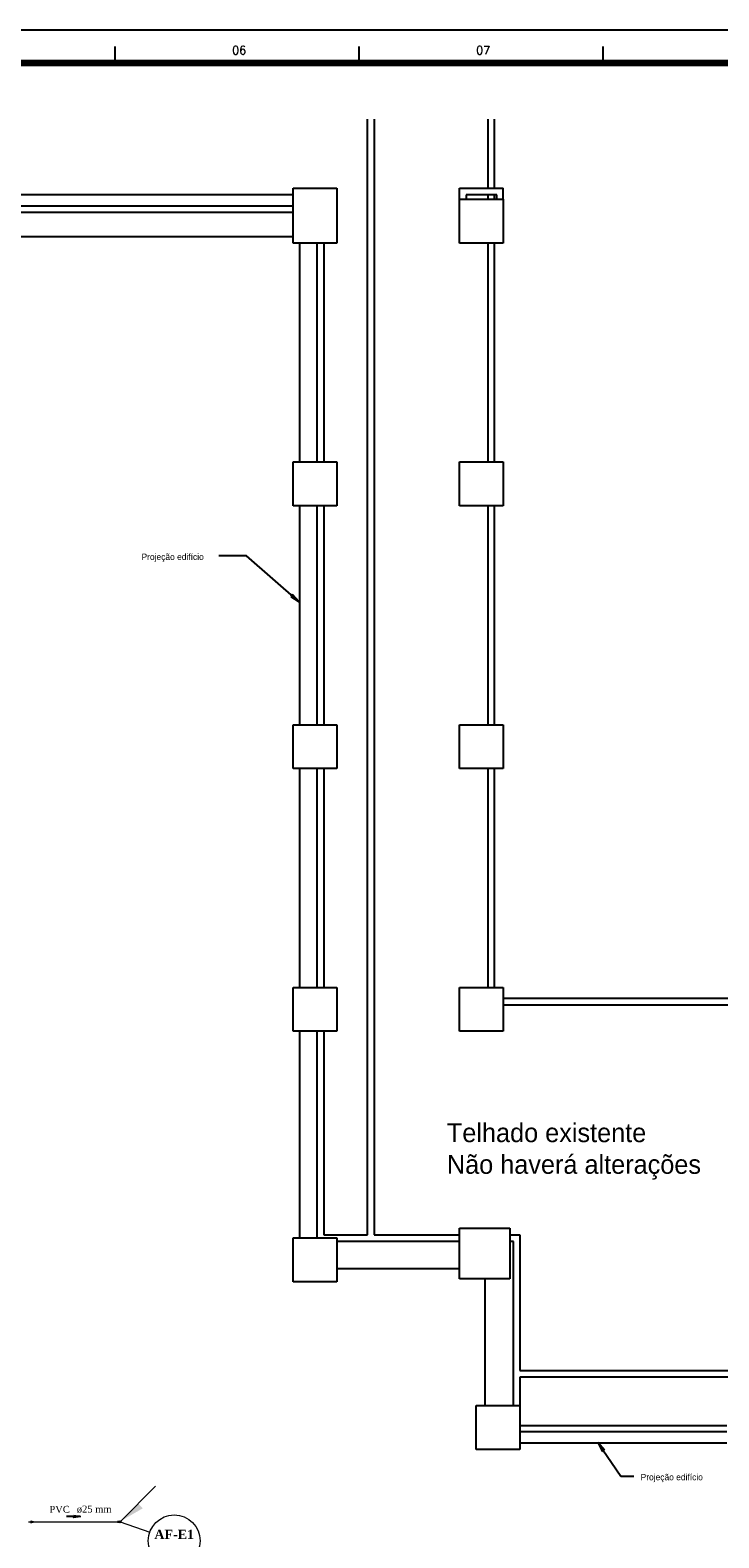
# Model space of a CAD drawing. Header units: millimetres. Extents: x 335 to 91596, y -1 to 84.
# Tile 3 of 5: x 370 to 391, y 38 to 84. Entities that reach past the tile are written whole.
import ezdxf

# ---------------------------------------------------------------- set-up
doc = ezdxf.new("R2010")
doc.units = ezdxf.units.MM
doc.header["$MEASUREMENT"] = 0
for name, color, linetype, lineweight in [('AF-Colunas', 7, 'Continuous', 20), ('AF-Conexões', 7, 'Continuous', 20), ('AF-Indicação coluna', 5, 'Continuous', 20), ('AF-Sentido tubo', 7, 'Continuous', 20), ('AF-Textos coluna', 7, 'Continuous', 20), ('AF-Textos tubo', 7, 'Continuous', 20), ('AF-Tubos', 5, 'Continuous', 20)]:
    doc.layers.add(name, color=color, linetype=linetype, lineweight=lineweight)
doc.layers.add('Margem', color=4, linetype='Continuous')
doc.styles.add('CenturyGothic', font='GOTHIC.TTF')
doc.styles.add('ROMANS', font='ROMANS')
doc.styles.add('TimesNewRoman', font='times.ttf')
doc.styles.add('TimesNewRomanN', font='timesbd.ttf')
doc.dimstyles.get("Standard").update_dxf_attribs({"dimtxt": 0.18, "dimasz": 0.18, "dimexe": 0.18, "dimexo": 0.0625, "dimgap": 0.09, "dimtad": 0, "dimtih": 1, "dimtoh": 1, "dimdec": 4, "dimzin": 0, "dimdsep": 46, "dimtxsty": 'Standard', "dimcen": 0.09, "dimadec": 0, "dimazin": 0, "dimtfac": 1, "dimtdec": 4, "dimtofl": 0, "dimtmove": 0, "dimatfit": 3, "dimfxl": 0, "dimtolj": 1, "dimtzin": 0, "dimarcsym": 0})

msp = doc.modelspace()

# ---------------------------------------------------------------- hatches: boundary and pattern name
at = {"linetype": 'Continuous'}
for points in [[(378.064, 66.178), (377.866, 66.405), (377.814, 66.345), (378.064, 66.178), (378.064, 66.178)], [(387.162, 40.579), (387.299, 40.31), (387.364, 40.354), (387.162, 40.579), (387.162, 40.579)]]:
    msp.add_hatch(color=2, dxfattribs=at).paths.add_polyline_path(points)
at = {"layer": 'AF-Colunas', "linetype": 'Continuous'}
msp.add_hatch(color=256, dxfattribs=at).paths.add_polyline_path([(373.171, 38.722), (373.312, 38.581), (372.64, 38.192), (373.171, 38.722)])

# ---------------------------------------------------------------- linework, layer by layer
at = {"color": 7}
for p, q in [((380.15, 46.905), (380.15, 80.881)), ((380.35, 80.881), (380.35, 46.905)), ((383.816, 80.881), (383.816, 78.771)), ((384.016, 78.771), (384.016, 80.881)), ((377.883, 78.571), (359.483, 78.571)), ((377.883, 78.771), (379.216, 78.771)), ((377.883, 77.105), (377.883, 78.771)), ((379.216, 78.771), (379.216, 77.105)), ((382.95, 78.438), (382.95, 78.771)), ((382.95, 78.771), (384.283, 78.771)), ((383.15, 78.571), (383.15, 78.438)), ((384.083, 78.571), (383.15, 78.571)), ((383.816, 78.571), (383.816, 78.438)), ((384.016, 78.438), (384.016, 78.571)), ((384.083, 78.438), (384.083, 78.571)), ((384.283, 78.438), (384.283, 78.771)), ((359.483, 78.238), (377.883, 78.238)), ((382.95, 78.438), (384.283, 78.438)), ((382.95, 77.105), (382.95, 78.438)), ((384.283, 78.438), (384.283, 77.105)), ((377.883, 78.038), (359.483, 78.038)), ((359.483, 77.305), (377.883, 77.305)), ((379.216, 77.105), (377.883, 77.105)), ((378.083, 77.105), (378.083, 70.438)), ((378.616, 70.438), (378.616, 77.105)), ((378.816, 77.105), (378.816, 70.438)), ((384.283, 77.105), (382.95, 77.105)), ((383.816, 77.105), (383.816, 70.438)), ((384.016, 70.438), (384.016, 77.105)), ((377.883, 70.438), (379.216, 70.438)), ((377.883, 69.105), (377.883, 70.438)), ((379.216, 70.438), (379.216, 69.105)), ((382.95, 70.438), (384.283, 70.438)), ((382.95, 69.105), (382.95, 70.438)), ((384.283, 70.438), (384.283, 69.105)), ((379.216, 69.105), (377.883, 69.105)), ((378.083, 69.105), (378.083, 62.438)), ((378.616, 62.438), (378.616, 69.105)), ((378.816, 69.105), (378.816, 62.438)), ((384.283, 69.105), (382.95, 69.105)), ((383.816, 69.105), (383.816, 62.438)), ((384.016, 62.438), (384.016, 69.105)), ((376.462, 67.579), (375.627, 67.579)), ((378.064, 66.178), (376.462, 67.579)), ((377.866, 66.405), (377.814, 66.345)), ((377.814, 66.345), (378.064, 66.178)), ((378.064, 66.178), (377.866, 66.405)), ((377.883, 62.438), (379.216, 62.438)), ((377.883, 61.105), (377.883, 62.438)), ((379.216, 62.438), (379.216, 61.105)), ((382.95, 62.438), (384.283, 62.438)), ((382.95, 61.105), (382.95, 62.438)), ((384.283, 62.438), (384.283, 61.105)), ((379.216, 61.105), (377.883, 61.105)), ((378.083, 61.105), (378.083, 54.438)), ((378.616, 54.438), (378.616, 61.105)), ((378.816, 61.105), (378.816, 54.438)), ((384.283, 61.105), (382.95, 61.105)), ((383.816, 61.105), (383.816, 54.438)), ((384.016, 54.438), (384.016, 61.105)), ((377.883, 54.438), (379.216, 54.438)), ((377.883, 53.105), (377.883, 54.438)), ((379.216, 54.438), (379.216, 53.105)), ((382.95, 54.438), (384.283, 54.438)), ((382.95, 53.105), (382.95, 54.438)), ((384.283, 54.438), (384.283, 53.105)), ((392.083, 54.105), (384.283, 54.105)), ((384.283, 53.905), (391.883, 53.905)), ((379.216, 53.105), (377.883, 53.105)), ((378.083, 53.105), (378.083, 46.811)), ((378.616, 46.811), (378.616, 53.105)), ((378.816, 53.105), (378.816, 46.905)), ((384.283, 53.105), (382.95, 53.105)), ((378.816, 46.905), (380.15, 46.905)), ((380.35, 46.905), (382.95, 46.905)), ((382.95, 47.105), (384.483, 47.105)), ((382.95, 45.571), (382.95, 47.105)), ((384.483, 47.105), (384.483, 45.571)), ((384.483, 46.905), (384.79, 46.905)), ((384.79, 46.905), (384.79, 42.771)), ((377.883, 46.811), (379.216, 46.811)), ((377.883, 45.478), (377.883, 46.811)), ((379.216, 46.811), (379.216, 45.478)), ((382.95, 46.705), (379.216, 46.705)), ((384.59, 46.705), (384.483, 46.705)), ((384.59, 41.705), (384.59, 46.705)), ((379.216, 45.478), (377.883, 45.478)), ((379.216, 45.878), (382.95, 45.878)), ((384.483, 45.571), (382.95, 45.571)), ((383.716, 45.571), (383.716, 41.705)), ((384.79, 42.771), (418.359, 42.771)), ((384.79, 42.571), (384.79, 41.705)), ((418.359, 42.571), (384.79, 42.571)), ((383.456, 41.705), (384.79, 41.705)), ((383.456, 40.371), (383.456, 41.705)), ((384.79, 41.705), (384.79, 40.371)), ((384.79, 41.105), (391.083, 41.105)), ((391.083, 40.905), (384.79, 40.905)), ((384.79, 40.571), (391.083, 40.571)), ((387.162, 40.579), (387.299, 40.31)), ((387.364, 40.354), (387.162, 40.579)), ((387.162, 40.579), (387.862, 39.557)), ((384.79, 40.371), (383.456, 40.371)), ((387.299, 40.31), (387.364, 40.354)), ((387.862, 39.557), (388.26, 39.557))]:
    msp.add_line(p, q, dxfattribs=at)
at = {"layer": 'AF-Colunas', "linetype": 'Continuous'}
for p, q in [((372.64, 38.192), (373.701, 39.253)), ((372.55, 38.202), (372.55, 38.135)), ((372.617, 38.168), (372.55, 38.168))]:
    msp.add_line(p, q, dxfattribs=at)
at = {"layer": 'AF-Colunas', "linetype": 'Continuous', "const_width": 0.0333}
msp.add_lwpolyline([(372.633, 38.168, 1), (372.6, 38.168, 1)], format="xyb", close=True, dxfattribs=at)
at = {"layer": 'AF-Colunas', "linetype": 'Continuous'}
msp.add_circle((372.617, 38.168), 0.0333, dxfattribs=at)
at = {"layer": 'AF-Conexões', "linetype": 'Continuous'}
for p, q in [((369.831, 38.168), (369.898, 38.168)), ((369.898, 38.202), (369.898, 38.135)), ((369.898, 38.202), (369.998, 38.168)), ((369.898, 38.135), (369.998, 38.168))]:
    msp.add_line(p, q, dxfattribs=at)
at = {"layer": 'AF-Indicação coluna'}
msp.add_line((372.617, 38.168), (373.52, 37.85), dxfattribs=at)
msp.add_circle((374.265, 37.588), 0.79, dxfattribs=at)
at = {"layer": 'AF-Tubos'}
msp.add_line((369.898, 38.168), (372.55, 38.168), dxfattribs=at)
at = {"layer": 'Margem', "color": 1}
for p, q in [((454.134, 83.587), (335.334, 83.587)), ((372.459, 83.087), (372.459, 82.587)), ((379.884, 83.087), (379.884, 82.587)), ((387.309, 83.087), (387.309, 82.587))]:
    msp.add_line(p, q, dxfattribs=at)
at = {"layer": 'Margem', "lineweight": 100}
msp.add_line((337.834, 82.587), (453.134, 82.587), dxfattribs=at)

# ---------------------------------------------------------------- texts
at = {"color": 7, "attachment_point": 7, "line_spacing_factor": 0.798, "style": 'CenturyGothic'}
for s, insert, char_height, width in [('Projeção edifício', (373.271, 67.396), 0.19162, 4.44439), ('Telhado existente', (382.566, 49.721), 0.57485, 13.70279), ('Não haverá alterações', (382.566, 48.588), 0.57485, 18.27827), ('Projeção edifício', (388.463, 39.374), 0.19162, 4.44439)]:
    msp.add_mtext(s, dxfattribs=dict(at, insert=insert, char_height=char_height, width=width))
at = {"layer": 'AF-Textos coluna', "insert": (374.265, 37.644), "char_height": 0.2824, "width": 2.25763, "attachment_point": 8, "line_spacing_factor": 0.798, "style": 'TimesNewRomanN'}
msp.add_mtext('AF-E1', dxfattribs=at)
at = {"layer": 'AF-Textos tubo', "char_height": 0.2118, "line_spacing_factor": 0.798, "style": 'TimesNewRoman'}
for s, insert, width, attachment_point in [('PVC', (371.089, 38.438), 1.15765, 9), ('ø25 mm', (371.301, 38.438), 1.97294, 7)]:
    msp.add_mtext(s, dxfattribs=dict(at, insert=insert, width=width, attachment_point=attachment_point))
at = {"layer": 'Margem', "color": 1, "char_height": 0.25, "width": 1.47907, "attachment_point": 8, "line_spacing_factor": 0.798, "style": 'ROMANS'}
for s, insert in [('06', (376.243, 82.85)), ('07', (383.67, 82.85))]:
    msp.add_mtext(s, dxfattribs=dict(at, insert=insert))

# ---------------------------------------------------------------- leaders
at = {"layer": 'AF-Sentido tubo'}
msp.add_leader([(371.407, 38.332), (370.983, 38.332)], dimstyle='Standard', override={"dimasz": 0.2, "dimldrblk": 'CLOSED'}, dxfattribs=at)

doc.saveas('drawing.dxf')
